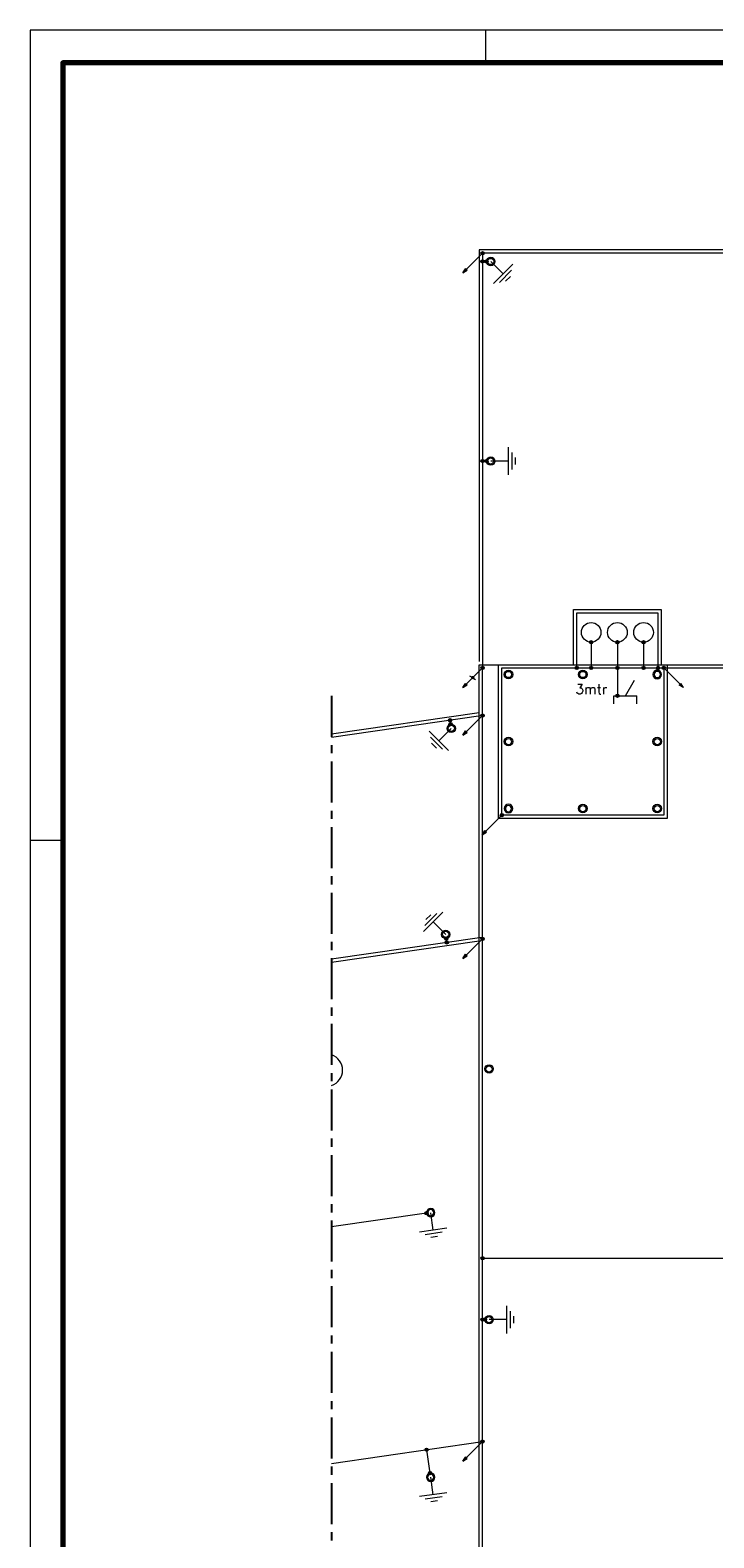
# Model space of a CAD drawing. Header units: millimetres. Extents: x -1609 to 2109, y 0 to 841.
# Tile 32 of 65: x 500 to 709, y 381 to 841. Entities that reach past the tile are written whole.
import ezdxf

# ---------------------------------------------------------------- set-up
doc = ezdxf.new("R2010")
doc.units = ezdxf.units.MM
doc.linetypes.add('CENTER', pattern=[2, 1.25, -0.25, 0.25, -0.25])
for name, color, linetype, lineweight in [('a. Symbolen', 7, 'Continuous', 18), ('a_Gebouw_0.20', 251, 'Continuous', 20), ('a_Tekst 25', 7, 'Continuous', 25), ('b_Aardelektrode', 10, 'Continuous', 18), ('b_Al_50mm²', 10, 'Continuous', 18), ('b_Cu_50mm²', 10, 'Continuous', 18), ('b_Spits', 10, 'Continuous', 18), ('b_Verbinding', 10, 'Continuous', 18)]:
    doc.layers.add(name, color=color, linetype=linetype, lineweight=lineweight)
doc.layers.add('CENTER', color=5, linetype='CENTER')
doc.layers.add('RVB_ALG_TEKENBLAD_ALGEMEEN', color=2, linetype='Continuous')
doc.styles.get("Standard").update_dxf_attribs({"font": 'txt.shx'})

# ---------------------------------------------------------------- blocks, each defined once
blk = doc.blocks.new('PIJL')
at = {"linetype": 'Continuous'}
for p, q in [((-425, -736), (0, 0)), ((-425, -736), (-380, -589)), ((-425, -736), (-320, -624)), ((-377, -597), (-414, -716)), ((-414, -716), (-328, -625)), ((-374, -605), (-402, -697)), ((-402, -697), (-337, -626)), ((-371, -612), (-391, -677)), ((-391, -677), (-345, -627)), ((-320, -624), (-380, -589)), ((-368, -620), (-379, -657)), ((-379, -657), (-353, -629)), ((-328, -625), (-377, -597)), ((-337, -626), (-374, -605)), ((-345, -627), (-371, -612)), ((-353, -629), (-368, -620)), ((-365, -627), (-368, -638)), ((-368, -638), (-361, -630)), ((-361, -630), (-365, -627))]:
    blk.add_line(p, q, dxfattribs=at)
blk = doc.blocks.new('LOSMEETKOPL')
at = {"color": 0, "linetype": 'Continuous'}
for p, q in [((0, 0), (-1, -1.73)), ((-0.5, 0.33), (-0.5, -0.33)), ((-0.3, 0.52), (-0.3, -0.52)), ((-0.1, 0.59), (-0.1, -0.59)), ((0, 0), (1, 1.73)), ((0.1, 0.59), (0.1, -0.59)), ((0.3, 0.52), (0.3, -0.52)), ((0.5, 0.33), (0.5, -0.33))]:
    blk.add_line(p, q, dxfattribs=at)
blk.add_circle((0, 0), 0.6, dxfattribs=at)
blk = doc.blocks.new('A$C617B9A07')
at = {"layer": 'b_Verbinding'}
blk.add_hatch(color=256, dxfattribs=at).paths.add_polyline_path([(48, 1, 1), (-52, 1, 1)])
at = {"layer": 'b_Verbinding', "linetype": 'Continuous'}
blk.add_circle((-2, 1), 50, dxfattribs=at)
blk = doc.blocks.new('A$C6218D69D')
at = {"layer": 'a. Symbolen'}
for radius in [129, 129, 95]:
    blk.add_circle((0, 0), radius, dxfattribs=at)
blk = doc.blocks.new('A$C6218DA18')
at = {"layer": 'b_Verbinding'}
blk.add_circle((-2, 1), 50, dxfattribs=at)
blk.add_blockref('A$C617B9A07', (0, 0), dxfattribs=at)
blk = doc.blocks.new('A$C621C7B22')
at = {"layer": 'b_Aardelektrode', "transparency": 33554687}
for p, q in [((536, 0), (0, 0)), ((536, -418), (536, 418)), ((641, -261), (641, 261)), ((745, -104), (745, 104))]:
    blk.add_line(p, q, dxfattribs=at)
blk = doc.blocks.new('*U25')
at = {"color": 1, "linetype": 'Continuous', "lineweight": 18}
blk.add_lwpolyline([(-1609, 0), (0, 0), (0, 841), (-1609, 841)], close=True, dxfattribs=at)
at = {"color": 1, "linetype": 'Continuous', "lineweight": 18, "flags": 128}
for points in [[(-1470, 841), (-1470, 831)], [(-1609, 594), (-1599, 594)]]:
    blk.add_lwpolyline(points, dxfattribs=at)
at = {"color": 5, "linetype": 'Continuous', "lineweight": 70}
blk.add_lwpolyline([(-1599, 10), (-10, 10), (-10, 831), (-1599, 831)], close=True, dxfattribs=at)

msp = doc.modelspace()

# ---------------------------------------------------------------- linework, layer by layer
at = {"layer": 'a_Gebouw_0.20'}
for p, q in [((793.04, 773.97), (637.06, 773.97)), ((637.06, 773.97), (637.06, 648.52)), ((665.82, 647.53), (665.82, 664.37)), ((665.82, 664.37), (692.6, 664.37)), ((692.6, 664.37), (692.6, 647.53)), ((637.06, 632.88), (592, 626.38)), ((637.06, 563.24), (592, 556.74))]:
    msp.add_line(p, q, dxfattribs=at)
for points in [[(637.06, 647.53), (799.34, 647.53), (799.34, 56.32)], [(799.34, 56.32), (637.06, 56.32), (637.06, 647.53)]]:
    msp.add_lwpolyline(points, dxfattribs=at)
msp.add_lwpolyline([(642.97, 600.66), (642.97, 647.53), (694.37, 647.53), (694.37, 600.66)], close=True, dxfattribs=at)
msp.add_arc((590.34, 523.89), 5, 289.3761, 70.6239, dxfattribs=at)
at = {"layer": 'b_Al_50mm²'}
for p, q in [((794.04, 772.97), (638.06, 772.97)), ((638.06, 772.97), (638.06, 646.27)), ((666.82, 646.53), (666.82, 663.37)), ((666.82, 663.37), (691.6, 663.37)), ((691.6, 663.37), (691.6, 646.53)), ((671.21, 654.38), (671.21, 646.53)), ((679.21, 654.38), (679.21, 646.53)), ((687.21, 654.38), (687.21, 646.53)), ((638.06, 57.32), (638.06, 646.53)), ((679.21, 646.53), (679.21, 638.07)), ((693.37, 646.53), (798.34, 646.53)), ((637.57, 631.95), (592, 625.37)), ((638.06, 632.02), (637.57, 631.95)), ((637.82, 564.36), (592, 557.75)), ((638.06, 466.53), (798.34, 466.53)), ((592, 403.99), (638.06, 410.64))]:
    msp.add_line(p, q, dxfattribs=at)
at = {"layer": 'b_Al_50mm²', "color": 3}
for p, q in [((639.27, 770.47), (638.06, 770.47)), ((639.27, 709.62), (638.06, 709.62)), ((628.34, 629.39), (628.17, 630.59)), ((626.99, 564.02), (627.17, 562.82)), ((620.97, 480.26), (592, 476.09)), ((638.77, 447.82), (638.06, 447.82)), ((622.06, 401.04), (621.03, 408.18))]:
    msp.add_line(p, q, dxfattribs=at)
at = {"layer": 'b_Al_50mm²'}
msp.add_lwpolyline([(643.97, 601.66), (643.97, 646.53), (693.37, 646.53), (693.37, 601.66)], close=True, dxfattribs=at)
at = {"layer": 'b_Spits', "linetype": 'Continuous'}
for p, q in [((681.64, 638.07), (684.39, 642.84)), ((678.14, 638.07), (685.14, 638.07)), ((678.14, 635.57), (678.14, 638.07)), ((685.14, 635.57), (685.14, 638.07))]:
    msp.add_line(p, q, dxfattribs=at)
at = {"layer": 'b_Verbinding', "linetype": 'Continuous'}
for centre in [(638.06, 772.97), (671.21, 654.38), (679.21, 654.38), (687.21, 654.38), (638.06, 646.53), (666.82, 646.53), (671.21, 646.53), (679.21, 646.53), (687.21, 646.53), (691.6, 646.53), (693.37, 646.53), (679.21, 638.07), (638.06, 632.02), (638.06, 563.92), (638.06, 466.53), (638.04, 410.64)]:
    msp.add_circle(centre, 0.5, dxfattribs=at)
at = {"layer": 'b_Verbinding'}
for centre in [(671.21, 657.38), (679.21, 657.38), (687.21, 657.38)]:
    msp.add_circle(centre, 3, dxfattribs=at)
at = {"layer": 'CENTER', "ltscale": 10}
msp.add_line((592, 638.01), (592, 223.5), dxfattribs=at)

# ---------------------------------------------------------------- block references
at = {"yscale": 0.009999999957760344, "zscale": 0.009999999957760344}
for p, xscale, rotation in [((640.56, 770.47), 0.009999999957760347, 360), ((640.56, 709.62), 0.009999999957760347, 360), ((645.97, 644.53), 0.009999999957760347, 360), ((668.67, 644.53), 0.009999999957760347, 360), ((691.37, 644.53), -0.009999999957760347, 359.9999999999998), ((628.52, 628.11), 0.009999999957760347, 360), ((645.97, 624.09), 0.009999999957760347, 360), ((691.37, 624.09), 0.009999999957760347, 360), ((645.97, 603.66), -0.009999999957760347, 180), ((668.67, 603.66), 0.009999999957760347, 360), ((691.37, 603.66), 0.009999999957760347, 180.0000000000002), ((626.81, 565.3), 0.009999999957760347, 360), ((622.24, 480.44), -0.009999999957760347, 196.4200000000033), ((622.24, 399.76), -0.009999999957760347, 196.4200000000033)]:
    msp.add_blockref('A$C6218D69D', p, dxfattribs=dict(at, xscale=xscale, rotation=rotation))
at = {"xscale": 0.009999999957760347, "yscale": 0.009999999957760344, "zscale": 0.009999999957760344}
for p in [(640.06, 524.26), (640.06, 447.82)]:
    msp.add_blockref('A$C6218D69D', p, dxfattribs=at)
at = {"layer": 'b_Al_50mm²', "color": 3, "yscale": 0.009999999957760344, "zscale": 0.009999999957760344}
for p, xscale, rotation in [((640.56, 770.47), 0.009999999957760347, 315), ((640.56, 709.62), -0.009999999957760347, 180.0000000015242), ((628.52, 628.11), -0.009999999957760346, 44.99999999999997), ((626.81, 565.3), 0.009999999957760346, 135), ((622.24, 480.44), -0.009999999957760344, 98.21000000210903), ((640.06, 447.82), -0.009999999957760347, 180.0000000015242), ((622.24, 399.76), -0.009999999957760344, 98.21000000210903)]:
    msp.add_blockref('A$C621C7B22', p, dxfattribs=dict(at, xscale=xscale, rotation=rotation))
at = {"layer": 'b_Al_50mm²', "color": 3, "xscale": 0.009999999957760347, "yscale": 0.009999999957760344, "zscale": 0.009999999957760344}
for p in [(638.06, 770.47), (639.27, 770.47), (638.06, 709.62), (639.27, 709.62), (628.17, 630.59), (628.34, 629.39), (626.99, 564.02), (627.17, 562.82), (620.97, 480.26), (638.09, 447.82), (638.8, 447.82), (621.03, 408.18), (622.06, 401.04)]:
    msp.add_blockref('A$C6218DA18', p, dxfattribs=at)
at = {"layer": 'b_Cu_50mm²', "yscale": 0.009999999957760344, "zscale": 0.009999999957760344}
for p, xscale, rotation in [((638.06, 772.97), 0.009999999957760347, 344.9999999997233), ((638.06, 646.53), 0.009999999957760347, 344.9999999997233), ((693.37, 646.53), -0.009999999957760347, 15.00000000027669), ((638.06, 632.02), 0.009999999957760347, 344.9999999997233), ((643.97, 601.66), 0.009999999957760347, 344.9999999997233), ((638.06, 563.92), 0.009999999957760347, 344.9999999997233), ((638.04, 410.64), 0.009999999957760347, 344.9999999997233)]:
    msp.add_blockref('PIJL', p, dxfattribs=dict(at, xscale=xscale, rotation=rotation))
at = {"layer": 'b_Verbinding', "xscale": 0.009999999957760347, "yscale": 0.009999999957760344, "zscale": 0.009999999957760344}
for p in [(638.09, 772.96), (671.23, 654.37), (679.21, 654.38), (687.23, 654.37), (638.09, 646.52), (666.84, 646.52), (671.23, 646.52), (679.23, 646.52), (687.23, 646.52), (691.62, 646.52), (693.4, 646.52), (679.23, 638.07), (638.09, 632.01), (643.99, 601.65), (638.09, 563.92), (638.09, 466.52), (638.06, 410.64)]:
    msp.add_blockref('A$C617B9A07', p, dxfattribs=at)
at = {"layer": 'b_Verbinding', "xscale": 0.4999999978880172, "yscale": 0.4999999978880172, "zscale": 0.4999999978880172, "rotation": 270}
msp.add_blockref('LOSMEETKOPL', (635.06, 643.53), dxfattribs=at)
at = {"layer": 'RVB_ALG_TEKENBLAD_ALGEMEEN', "transparency": 16777216}
msp.add_blockref('*U25', (2109, 0), dxfattribs=at)

# ---------------------------------------------------------------- texts
at = {"layer": 'a_Tekst 25', "linetype": 'Continuous', "insert": (666.45, 641.57), "char_height": 3, "width": 20.5, "attachment_point": 1}
msp.add_mtext('3mtr', dxfattribs=at)

doc.saveas('drawing.dxf')
